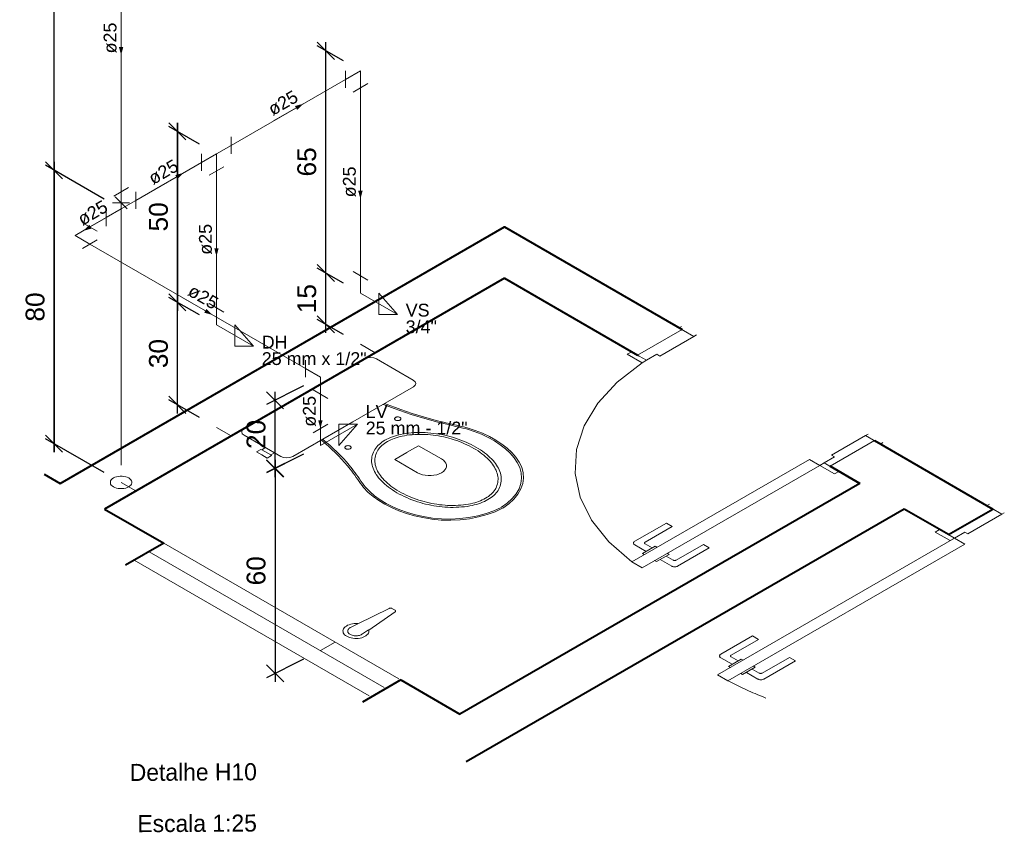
# Model space of a CAD drawing. Header units: millimetres. Extents: x 26 to 1362, y 24 to 358.
# Tile 148 of 256: x 737 to 749, y 313 to 322. Entities that reach past the tile are written whole.
import ezdxf

# ---------------------------------------------------------------- set-up
doc = ezdxf.new("R2010")
doc.units = ezdxf.units.MM
doc.linetypes.add('HIDDEN2', pattern=[4.7625, 3.175, -1.5875])
for name, color, linetype, lineweight in [('AF-Condutos', 4, 'Continuous', 5), ('AF-Conexões', 9, 'Continuous', 5), ('AF-Sentido conduto', 9, 'Continuous', 5), ('AF-Textos conduto', 7, 'Continuous', 5), ('Cotas', 1, 'Continuous', 5), ('MB_ALVENARIA', 7, 'Continuous', 40), ('MB_ESQUADRIA', 7, 'Continuous', 5), ('MB_MOBILIÁRIO', 8, 'Continuous', 13), ('MB_TEXTO_0', 7, 'Continuous', 13), ('Nível 1', 7, 'Continuous', 5), ('Texto da cota', 7, 'Continuous', 5), ('Textos', 7, 'Continuous', 5)]:
    doc.layers.add(name, color=color, linetype=linetype, lineweight=lineweight)
doc.styles.add('arial', font='arial.ttf')
doc.styles.add('AVANT', font='txt')
doc.styles.get("Standard").update_dxf_attribs({"font": 'arial.ttf'})
doc.dimstyles.new('UM_25.000000', dxfattribs={"dimtxt": 0.18, "dimasz": 0.2, "dimexe": 0.1, "dimexo": 0.2, "dimgap": 0, "dimtad": 1, "dimtih": 1, "dimtoh": 1, "dimdec": 1, "dimlfac": 25, "dimzin": 0, "dimdsep": 46, "dimtxsty": 'Standard', "dimcen": 0.09, "dimdle": 0.1, "dimadec": 1, "dimazin": 2, "dimtfac": 1, "dimtdec": 4, "dimtofl": 0, "dimtmove": 0, "dimatfit": 3, "dimfxl": 1, "dimtolj": 1, "dimarcsym": 0})

# ---------------------------------------------------------------- blocks, each defined once
blk = doc.blocks.new('_Oblique')
at = {"color": 0, "linetype": 'ByBlock', "lineweight": -2}
blk.add_line((-0.5, -0.5), (0.5, 0.5), dxfattribs=at)
blk = doc.blocks.new('*D363')
at = {"layer": 'Cotas', "color": 0, "lineweight": -2, "transparency": 16777216}
for p, q in [((740.484, 316.999), (740.054, 316.783)), ((740.154, 316.934), (740.154, 314.334)), ((740.484, 314.599), (740.054, 314.383))]:
    blk.add_line(p, q, dxfattribs=at)
at = {"layer": 'DEFPOINTS', "color": 0, "transparency": 16777216}
for p in [(740.684, 317.1), (740.684, 314.7), (740.154, 314.434)]:
    blk.add_point(p, dxfattribs=at)
at = {"layer": 'Cotas', "color": 0, "lineweight": -2, "transparency": 16777216, "xscale": 0.2, "yscale": 0.2, "zscale": 0.2}
for p, rotation in [((740.154, 316.834), 90), ((740.154, 314.434), 270)]:
    blk.add_blockref('_Oblique', p, dxfattribs=dict(at, rotation=rotation))
blk = doc.blocks.new('*D364')
at = {"layer": 'Cotas', "color": 0, "lineweight": -2, "transparency": 16777216}
for p, q in [((740.484, 317.798), (740.053, 317.58)), ((740.153, 316.73), (740.153, 317.73)), ((740.484, 316.998), (740.053, 316.78))]:
    blk.add_line(p, q, dxfattribs=at)
at = {"layer": 'DEFPOINTS', "color": 0, "transparency": 16777216}
for p in [(740.684, 317.9), (740.153, 317.63), (740.684, 317.1)]:
    blk.add_point(p, dxfattribs=at)
at = {"layer": 'Cotas', "color": 0, "lineweight": -2, "transparency": 16777216, "xscale": 0.2, "yscale": 0.2, "zscale": 0.2}
for p, rotation in [((740.153, 317.63), 90), ((740.153, 316.83), 270)]:
    blk.add_blockref('_Oblique', p, dxfattribs=dict(at, rotation=rotation))
blk = doc.blocks.new('*D365')
at = {"layer": 'Cotas', "color": 0, "lineweight": -2, "transparency": 16777216}
for p, q in [((738.152, 319.984), (737.468, 320.379)), ((737.568, 320.421), (737.568, 317.021)), ((738.152, 316.784), (737.468, 317.179))]:
    blk.add_line(p, q, dxfattribs=at)
at = {"layer": 'DEFPOINTS', "color": 0, "transparency": 16777216}
for p in [(738.352, 319.868), (737.568, 317.121), (738.352, 316.668)]:
    blk.add_point(p, dxfattribs=at)
at = {"layer": 'Cotas', "color": 0, "lineweight": -2, "transparency": 16777216, "xscale": 0.2, "yscale": 0.2, "zscale": 0.2}
for p, rotation in [((737.568, 320.321), 90), ((737.568, 317.121), 270)]:
    blk.add_blockref('_Oblique', p, dxfattribs=dict(at, rotation=rotation))
blk = doc.blocks.new('*D366')
at = {"layer": 'Cotas', "color": 0, "lineweight": -2, "transparency": 16777216}
for p, q in [((738.152, 319.984), (737.468, 320.379)), ((737.568, 317.021), (737.568, 320.421)), ((738.152, 316.784), (737.468, 317.179))]:
    blk.add_line(p, q, dxfattribs=at)
at = {"layer": 'DEFPOINTS', "color": 0, "transparency": 16777216}
for p in [(737.568, 320.321), (738.352, 319.868), (738.352, 316.668)]:
    blk.add_point(p, dxfattribs=at)
at = {"layer": 'Cotas', "color": 0, "lineweight": -2, "transparency": 16777216, "xscale": 0.2, "yscale": 0.2, "zscale": 0.2}
for p, rotation in [((737.568, 320.321), 90), ((737.568, 317.121), 270)]:
    blk.add_blockref('_Oblique', p, dxfattribs=dict(at, rotation=rotation))
blk = doc.blocks.new('*D367')
at = {"layer": 'Cotas', "color": 0, "lineweight": -2, "transparency": 16777216}
for p, q in [((737.568, 320.221), (737.568, 324.421)), ((738.152, 323.984), (737.468, 324.379)), ((738.152, 319.984), (737.468, 320.379))]:
    blk.add_line(p, q, dxfattribs=at)
at = {"layer": 'DEFPOINTS', "color": 0, "transparency": 16777216}
for p in [(737.568, 324.321), (738.352, 323.868), (738.352, 319.868)]:
    blk.add_point(p, dxfattribs=at)
at = {"layer": 'Cotas', "color": 0, "lineweight": -2, "transparency": 16777216, "xscale": 0.2, "yscale": 0.2, "zscale": 0.2}
for p, rotation in [((737.568, 324.321), 90), ((737.568, 320.321), 270)]:
    blk.add_blockref('_Oblique', p, dxfattribs=dict(at, rotation=rotation))
blk = doc.blocks.new('*D358')
at = {"layer": 'Cotas', "color": 0, "lineweight": -2, "transparency": 16777216}
for p, q in [((739.011, 317.476), (739.011, 318.876)), ((739.268, 318.628), (738.911, 318.833)), ((739.268, 317.428), (738.911, 317.633))]:
    blk.add_line(p, q, dxfattribs=at)
at = {"layer": 'DEFPOINTS', "color": 0, "transparency": 16777216}
for p in [(739.011, 318.776), (739.468, 318.512), (739.468, 317.312)]:
    blk.add_point(p, dxfattribs=at)
at = {"layer": 'Cotas', "color": 0, "lineweight": -2, "transparency": 16777216, "xscale": 0.2, "yscale": 0.2, "zscale": 0.2}
for p, rotation in [((739.011, 318.776), 90), ((739.011, 317.576), 270)]:
    blk.add_blockref('_Oblique', p, dxfattribs=dict(at, rotation=rotation))
blk = doc.blocks.new('*D359')
at = {"layer": 'Cotas', "color": 0, "lineweight": -2, "transparency": 16777216}
for p, q in [((739.268, 320.628), (738.911, 320.833)), ((739.011, 318.676), (739.011, 320.876)), ((739.268, 318.628), (738.911, 318.833))]:
    blk.add_line(p, q, dxfattribs=at)
at = {"layer": 'DEFPOINTS', "color": 0, "transparency": 16777216}
for p in [(739.011, 320.776), (739.468, 320.512), (739.468, 318.512)]:
    blk.add_point(p, dxfattribs=at)
at = {"layer": 'Cotas', "color": 0, "lineweight": -2, "transparency": 16777216, "xscale": 0.2, "yscale": 0.2, "zscale": 0.2}
for p, rotation in [((739.011, 320.776), 90), ((739.011, 318.776), 270)]:
    blk.add_blockref('_Oblique', p, dxfattribs=dict(at, rotation=rotation))
blk = doc.blocks.new('*D360')
at = {"layer": 'Cotas', "color": 0, "lineweight": -2, "transparency": 16777216}
for p, q in [((739.268, 320.628), (738.911, 320.833)), ((739.011, 320.876), (739.011, 318.676)), ((739.268, 318.628), (738.911, 318.833))]:
    blk.add_line(p, q, dxfattribs=at)
at = {"layer": 'DEFPOINTS', "color": 0, "transparency": 16777216}
for p in [(739.468, 320.512), (739.011, 318.776), (739.468, 318.512)]:
    blk.add_point(p, dxfattribs=at)
at = {"layer": 'Cotas', "color": 0, "lineweight": -2, "transparency": 16777216, "xscale": 0.2, "yscale": 0.2, "zscale": 0.2}
for p, rotation in [((739.011, 320.776), 90), ((739.011, 318.776), 270)]:
    blk.add_blockref('_Oblique', p, dxfattribs=dict(at, rotation=rotation))
blk = doc.blocks.new('*D361')
at = {"layer": 'Cotas', "color": 0, "lineweight": -2, "transparency": 16777216}
for p, q in [((740.747, 318.419), (740.747, 319.219)), ((740.952, 319), (740.647, 319.176)), ((740.952, 318.4), (740.647, 318.576))]:
    blk.add_line(p, q, dxfattribs=at)
at = {"layer": 'DEFPOINTS', "color": 0, "transparency": 16777216}
for p in [(740.747, 319.119), (741.152, 318.885), (741.152, 318.285)]:
    blk.add_point(p, dxfattribs=at)
at = {"layer": 'Cotas', "color": 0, "lineweight": -2, "transparency": 16777216, "xscale": 0.2, "yscale": 0.2, "zscale": 0.2}
for p, rotation in [((740.747, 319.119), 90), ((740.747, 318.519), 270)]:
    blk.add_blockref('_Oblique', p, dxfattribs=dict(at, rotation=rotation))
blk = doc.blocks.new('*D362')
at = {"layer": 'Cotas', "color": 0, "lineweight": -2, "transparency": 16777216}
for p, q in [((740.952, 321.6), (740.647, 321.776)), ((740.747, 319.019), (740.747, 321.819)), ((740.952, 319), (740.647, 319.176))]:
    blk.add_line(p, q, dxfattribs=at)
at = {"layer": 'DEFPOINTS', "color": 0, "transparency": 16777216}
for p in [(740.747, 321.719), (741.152, 321.485), (741.152, 318.885)]:
    blk.add_point(p, dxfattribs=at)
at = {"layer": 'Cotas', "color": 0, "lineweight": -2, "transparency": 16777216, "xscale": 0.2, "yscale": 0.2, "zscale": 0.2}
for p, rotation in [((740.747, 321.719), 90), ((740.747, 319.119), 270)]:
    blk.add_blockref('_Oblique', p, dxfattribs=dict(at, rotation=rotation))

msp = doc.modelspace()

# ---------------------------------------------------------------- hatches: boundary and pattern name
at = {"layer": 'AF-Sentido conduto', "linetype": 'Continuous'}
for points in [[(738.3521, 321.6684), (738.378, 321.765), (738.3262, 321.765)], [(740.4829, 321.0986), (740.3863, 321.0727), (740.4122, 321.0278)], [(739.083, 320.2904), (738.9865, 320.2645), (739.0123, 320.2196)], [(741.1518, 319.9847), (741.1777, 320.0813), (741.1259, 320.0813)], [(737.9094, 319.6128), (738.006, 319.6386), (737.9801, 319.6835)], [(739.4676, 319.3124), (739.4934, 319.409), (739.4417, 319.409)], [(739.4216, 318.6285), (739.3509, 318.6992), (739.325, 318.6544)], [(740.6837, 317.2998), (740.7096, 317.3964), (740.6579, 317.3964)]]:
    msp.add_hatch(color=256, dxfattribs=at).paths.add_polyline_path(points)

# ---------------------------------------------------------------- linework, layer by layer
at = {"layer": 'AF-Condutos'}
for p, q in [((738.3521, 323.5856), (738.3521, 320.0684)), ((739.6408, 320.6124), (740.9786, 321.3847)), ((741.1518, 321.2847), (741.1518, 319.0847)), ((738.5253, 319.9684), (739.2944, 320.4124)), ((739.4676, 320.3124), (739.4676, 318.7124)), ((738.1789, 319.7684), (737.9863, 319.6572)), ((737.9863, 319.4572), (740.5105, 317.9998)), ((740.6837, 317.6998), (740.6837, 317.2998))]:
    msp.add_line(p, q, dxfattribs=at)
at = {"layer": 'AF-Conexões'}
for p, q in [((740.9786, 321.4847), (740.9786, 321.2847)), ((741.1518, 321.4847), (740.9786, 321.3847)), ((741.1518, 321.4847), (741.1518, 321.2847)), ((741.0652, 321.2347), (741.2384, 321.3347)), ((739.6408, 320.5124), (739.6408, 320.7124)), ((739.4676, 320.5124), (739.6408, 320.6124)), ((739.2944, 320.5124), (739.2944, 320.3124)), ((739.4676, 320.5124), (739.2944, 320.4124)), ((739.4676, 320.5124), (739.4676, 320.3124)), ((739.381, 320.2624), (739.5542, 320.3624)), ((738.4387, 320.1184), (738.2655, 320.0184)), ((738.3521, 319.8684), (738.3521, 320.0684)), ((738.5253, 319.8684), (738.5253, 320.0684)), ((738.3521, 319.8684), (738.5253, 319.9684)), ((738.1789, 319.8684), (738.1789, 319.6684)), ((738.3521, 319.8684), (738.1789, 319.7684)), ((737.8997, 319.7072), (738.0729, 319.6072)), ((737.8131, 319.5572), (737.9863, 319.6572)), ((737.8131, 319.5572), (737.9863, 319.4572)), ((738.0729, 319.5072), (737.8997, 319.4072)), ((741.0652, 319.1347), (741.2384, 319.0347)), ((741.1518, 318.8847), (741.1518, 319.0847)), ((741.1518, 318.8847), (741.5848, 318.6347)), ((741.5848, 318.6347), (741.3683, 318.8847)), ((741.3683, 318.8847), (741.3683, 318.6347)), ((739.381, 318.7624), (739.5542, 318.6624)), ((739.4676, 318.5124), (739.4676, 318.7124)), ((741.3683, 318.6347), (741.5848, 318.6347)), ((739.4676, 318.5124), (739.9006, 318.2624)), ((739.9006, 318.2624), (739.6841, 318.5124)), ((739.6841, 318.5124), (739.6841, 318.2624)), ((739.6841, 318.2624), (739.9006, 318.2624)), ((740.5105, 317.8998), (740.5105, 318.0998)), ((740.6837, 317.8998), (740.5105, 317.9998)), ((740.6837, 317.8998), (740.6837, 317.6998)), ((740.7703, 317.6498), (740.5971, 317.7498)), ((740.7703, 317.3498), (740.5971, 317.2498)), ((740.6837, 317.0998), (741.1167, 317.3498)), ((740.6837, 317.0998), (740.6837, 317.2998)), ((741.1167, 317.3498), (740.9002, 317.3498)), ((740.9002, 317.3498), (740.9002, 317.0998)), ((740.9002, 317.0998), (741.1167, 317.3498))]:
    msp.add_line(p, q, dxfattribs=at)
at = {"layer": 'AF-Sentido conduto'}
for points in [[(738.3521, 322.0684), (738.3521, 321.6684)], [(740.1365, 320.8986), (740.4829, 321.0986)], [(741.1518, 320.3847), (741.1518, 319.9847)], [(738.7366, 320.0904), (739.083, 320.2904)], [(738.2558, 319.8128), (737.9094, 319.6128)], [(739.4676, 319.7124), (739.4676, 319.3124)], [(739.0752, 318.8285), (739.4216, 318.6285)], [(740.6837, 317.6998), (740.6837, 317.2998)]]:
    msp.add_lwpolyline(points, dxfattribs=at)
at = {"layer": 'Cotas'}
for p, q in [((738.2814, 320.0115), (738.4228, 319.8701)), ((738.2814, 320.0115), (738.4228, 319.8701)), ((738.3521, 316.8684), (738.3521, 320.0408)), ((738.2521, 319.9408), (738.4521, 319.9408))]:
    msp.add_line(p, q, dxfattribs=at)
at = {"layer": 'MB_ALVENARIA'}
for p, q in [((746.993, 316.6572), (746.6467, 316.8571)), ((737.4509, 316.7663), (737.6399, 316.6572)), ((747.5126, 316.3572), (742.3883, 313.3986)), ((748.0322, 316.0572), (748.5518, 316.3572)), ((738.8524, 315.9572), (738.4046, 315.6986)), ((741.6236, 314.3572), (741.1759, 314.0986))]:
    msp.add_line(p, q, dxfattribs=at)
for points in [[(737.6399, 316.6572), (742.8361, 319.6572)], [(742.8361, 319.6572), (742.8361, 319.6572), (744.9145, 318.4572)], [(742.8361, 319.0572), (738.1595, 316.3572)], [(742.8361, 319.0572), (744.3949, 318.1572)], [(747.1662, 317.1572), (748.5518, 316.3572)], [(746.6467, 316.8571), (746.993, 316.6572)], [(746.993, 316.6572), (742.3165, 313.9572)], [(738.1595, 316.3572), (738.8524, 315.9572)], [(748.0322, 316.0572), (747.5126, 316.3572)], [(741.6236, 314.3572), (742.3165, 313.9572), (742.3165, 313.9572)]]:
    msp.add_lwpolyline(points, dxfattribs=at)
at = {"layer": 'MB_ESQUADRIA'}
for p, q in [((744.9088, 318.4942), (744.8796, 318.4773)), ((744.9088, 318.4942), (744.8796, 318.4773)), ((744.8796, 318.4773), (744.9316, 318.4473)), ((744.8796, 318.4773), (744.9316, 318.4473)), ((745.0528, 318.3773), (744.9316, 318.4473)), ((745.0528, 318.3773), (744.9316, 318.4473)), ((744.6548, 318.1472), (745.0528, 318.3773)), ((744.6548, 318.1472), (745.0528, 318.3773)), ((745.0528, 318.3773), (745.082, 318.3942)), ((745.0528, 318.3773), (745.082, 318.3942)), ((744.4989, 318.0972), (744.4122, 318.1472)), ((744.4989, 318.0972), (744.4122, 318.1472)), ((744.6201, 318.1672), (744.4988, 318.0972)), ((744.6201, 318.1672), (744.4988, 318.0972)), ((744.6201, 318.1672), (744.6547, 318.1472)), ((744.6201, 318.1672), (744.6547, 318.1472)), ((746.6466, 316.8572), (747.1662, 317.1572)), ((746.6639, 316.9872), (747.0624, 317.2171)), ((746.6639, 316.9872), (747.0624, 317.2171)), ((746.6639, 316.9872), (747.0624, 317.2171)), ((746.6639, 316.9872), (747.0624, 317.2171)), ((747.0624, 317.2171), (747.0916, 317.234)), ((747.0624, 317.2171), (747.0916, 317.234)), ((747.0624, 317.2171), (747.0916, 317.234)), ((747.0624, 317.2171), (747.0916, 317.234)), ((747.0624, 317.2171), (747.1836, 317.1471)), ((747.0624, 317.2171), (747.1836, 317.1471)), ((747.0624, 317.2171), (747.1836, 317.1471)), ((747.0624, 317.2171), (747.1836, 317.1471)), ((747.2356, 317.1171), (747.1836, 317.1471)), ((747.2356, 317.1171), (747.1836, 317.1471)), ((747.2356, 317.1171), (747.1836, 317.1471)), ((747.2356, 317.1171), (747.1836, 317.1471)), ((747.2648, 317.134), (747.2356, 317.1171)), ((747.2648, 317.134), (747.2356, 317.1171)), ((747.2648, 317.134), (747.2356, 317.1171)), ((747.2648, 317.134), (747.2356, 317.1171)), ((746.6985, 316.9672), (746.5773, 316.8972)), ((746.6985, 316.9672), (746.5773, 316.8972)), ((746.6985, 316.9672), (746.5773, 316.8972)), ((746.6985, 316.9672), (746.5773, 316.8972)), ((746.6985, 316.9672), (746.6639, 316.9872)), ((746.6985, 316.9672), (746.6639, 316.9872)), ((746.6985, 316.9672), (746.6639, 316.9872)), ((746.6985, 316.9672), (746.6639, 316.9872)), ((746.5772, 316.8972), (746.6638, 316.8472)), ((746.5772, 316.8972), (746.6638, 316.8472)), ((746.5772, 316.8972), (746.6638, 316.8472)), ((746.5772, 316.8972), (746.6638, 316.8472)), ((748.5118, 316.414), (748.4826, 316.3972)), ((748.5118, 316.414), (748.4826, 316.3972)), ((748.4826, 316.3972), (748.5345, 316.3672)), ((748.4826, 316.3972), (748.5345, 316.3672)), ((748.6558, 316.2972), (748.5345, 316.3672)), ((748.6558, 316.2972), (748.5345, 316.3672)), ((748.2576, 316.0671), (748.6558, 316.2972)), ((748.2576, 316.0671), (748.6558, 316.2972)), ((748.6558, 316.2972), (748.685, 316.314)), ((748.6558, 316.2972), (748.685, 316.314)), ((744.3607, 315.979), (744.7315, 316.1928)), ((744.3607, 315.979), (744.7315, 316.1928)), ((744.8008, 316.1528), (744.4819, 315.9689)), ((744.8008, 316.1528), (744.4819, 315.9689)), ((744.7315, 316.1928), (744.8008, 316.1528)), ((744.7315, 316.1928), (744.8008, 316.1528)), ((748.1018, 316.0171), (748.0151, 316.0671)), ((748.1018, 316.0171), (748.0151, 316.0671)), ((748.2229, 316.0871), (748.1017, 316.0171)), ((748.2229, 316.0871), (748.1017, 316.0171)), ((748.2229, 316.0871), (748.2576, 316.0671)), ((748.2229, 316.0871), (748.2576, 316.0671)), ((744.4944, 315.8616), (744.3606, 315.939)), ((744.4944, 315.8616), (744.3606, 315.939)), ((744.4509, 315.8365), (744.5987, 315.9218)), ((744.4509, 315.8365), (744.5987, 315.9218)), ((744.4819, 315.9489), (744.5637, 315.9016)), ((744.4819, 315.9489), (744.5637, 315.9016)), ((744.5987, 315.9218), (744.6206, 315.909)), ((744.5987, 315.9218), (744.6206, 315.909)), ((745.1642, 315.9428), (744.8454, 315.7589)), ((745.1642, 315.9428), (744.8454, 315.7589)), ((744.8626, 315.6889), (745.2335, 315.9028)), ((744.8626, 315.6889), (745.2335, 315.9028)), ((745.2335, 315.9028), (745.1642, 315.9428)), ((745.2335, 315.9028), (745.1642, 315.9428)), ((744.4729, 315.8238), (744.4509, 315.8365)), ((744.4729, 315.8238), (744.4509, 315.8365)), ((744.5941, 315.7538), (744.616, 315.7411)), ((744.5941, 315.7538), (744.616, 315.7411)), ((744.616, 315.7411), (744.7638, 315.8263)), ((744.616, 315.7411), (744.7638, 315.8263)), ((744.6596, 315.7662), (744.7933, 315.6889)), ((744.6596, 315.7662), (744.7933, 315.6889)), ((744.8107, 315.7589), (744.7289, 315.8062)), ((744.8107, 315.7589), (744.7289, 315.8062)), ((744.7638, 315.8263), (744.7418, 315.839)), ((744.7638, 315.8263), (744.7418, 315.839)), ((745.3679, 314.6571), (745.7384, 314.8712)), ((745.8077, 314.8313), (745.4892, 314.6472)), ((745.7384, 314.8712), (745.8077, 314.8313)), ((745.5019, 314.5399), (745.368, 314.6171)), ((745.4584, 314.5148), (745.606, 314.6001)), ((745.4892, 314.6272), (745.5711, 314.5799)), ((745.606, 314.6001), (745.628, 314.5874)), ((746.1715, 314.6214), (745.853, 314.4373)), ((746.2408, 314.5814), (746.1715, 314.6214)), ((745.4804, 314.5021), (745.4584, 314.5148)), ((745.6237, 314.4194), (745.7713, 314.5047)), ((745.8183, 314.4373), (745.7364, 314.4846)), ((745.7713, 314.5047), (745.7493, 314.5174)), ((745.8704, 314.3673), (746.2408, 314.5814)), ((745.6017, 314.4321), (745.6237, 314.4194)), ((745.6672, 314.4445), (745.8011, 314.3673))]:
    msp.add_line(p, q, dxfattribs=at)
for points in [[(744.9145, 318.4572), (744.3949, 318.1572)], [(744.4122, 318.1472), (744.3257, 318.1972), (744.2737, 318.1672), (744.4469, 318.0672), (744.4989, 318.0972), (744.4988, 318.0972)], [(744.4122, 318.1472), (744.3257, 318.1972), (744.2737, 318.1672), (744.4469, 318.0672), (744.4989, 318.0972), (744.4988, 318.0972)], [(744.3256, 315.7372), (746.404, 316.9372), (746.5253, 316.8672), (744.4468, 315.6672), (744.3256, 315.7372)], [(746.6639, 316.8472), (746.7504, 316.7972), (746.6985, 316.7672), (746.5253, 316.8672), (746.5772, 316.8972), (746.5773, 316.8972)], [(746.6639, 316.8472), (746.7504, 316.7972), (746.6985, 316.7672), (746.5253, 316.8672), (746.5772, 316.8972), (746.5773, 316.8972)], [(746.6639, 316.8472), (746.7504, 316.7972), (746.6985, 316.7672), (746.5253, 316.8672), (746.5772, 316.8972), (746.5773, 316.8972)], [(746.6639, 316.8472), (746.7504, 316.7972), (746.6985, 316.7672), (746.5253, 316.8672), (746.5772, 316.8972), (746.5773, 316.8972)], [(748.0151, 316.0671), (747.9286, 316.1171), (747.8766, 316.0871), (748.0498, 315.9871), (748.1018, 316.0171), (748.1017, 316.0171)], [(748.0151, 316.0671), (747.9286, 316.1171), (747.8766, 316.0871), (748.0498, 315.9871), (748.1018, 316.0171), (748.1017, 316.0171)], [(748.223, 315.9471), (745.4517, 314.3471), (745.3305, 314.4171), (748.1018, 316.0171), (748.223, 315.9471)], [(744.3607, 315.979), (744.3552, 315.9752), (744.3509, 315.9709), (744.348, 315.9663), (744.3465, 315.9614), (744.3465, 315.9565), (744.348, 315.9516), (744.3509, 315.947), (744.3552, 315.9427), (744.3606, 315.939)], [(744.3607, 315.979), (744.3552, 315.9752), (744.3509, 315.9709), (744.348, 315.9663), (744.3465, 315.9614), (744.3465, 315.9565), (744.348, 315.9516), (744.3509, 315.947), (744.3552, 315.9427), (744.3606, 315.939)], [(744.4819, 315.9689), (744.4805, 315.968), (744.4792, 315.967), (744.478, 315.966), (744.477, 315.9649), (744.4762, 315.9638), (744.4756, 315.9626), (744.4751, 315.9614), (744.4748, 315.9602), (744.4747, 315.9589), (744.4748, 315.9577), (744.4751, 315.9565), (744.4756, 315.9553), (744.4762, 315.9541), (744.477, 315.9529), (744.478, 315.9518), (744.4792, 315.9508), (744.4805, 315.9498), (744.4819, 315.9489)], [(744.4819, 315.9689), (744.4805, 315.968), (744.4792, 315.967), (744.478, 315.966), (744.477, 315.9649), (744.4762, 315.9638), (744.4756, 315.9626), (744.4751, 315.9614), (744.4748, 315.9602), (744.4747, 315.9589), (744.4748, 315.9577), (744.4751, 315.9565), (744.4756, 315.9553), (744.4762, 315.9541), (744.477, 315.9529), (744.478, 315.9518), (744.4792, 315.9508), (744.4805, 315.9498), (744.4819, 315.9489)], [(744.8107, 315.7589), (744.814, 315.7573), (744.8177, 315.7561), (744.8217, 315.7552), (744.8259, 315.7548), (744.8302, 315.7548), (744.8344, 315.7552), (744.8384, 315.7561), (744.8421, 315.7573), (744.8454, 315.7589)], [(744.8107, 315.7589), (744.814, 315.7573), (744.8177, 315.7561), (744.8217, 315.7552), (744.8259, 315.7548), (744.8302, 315.7548), (744.8344, 315.7552), (744.8384, 315.7561), (744.8421, 315.7573), (744.8454, 315.7589)], [(744.7933, 315.6889), (744.7999, 315.6857), (744.8073, 315.6832), (744.8153, 315.6816), (744.8237, 315.6807), (744.8322, 315.6807), (744.8407, 315.6815), (744.8487, 315.6832), (744.8561, 315.6857), (744.8626, 315.6889)], [(744.7933, 315.6889), (744.7999, 315.6857), (744.8073, 315.6832), (744.8153, 315.6816), (744.8237, 315.6807), (744.8322, 315.6807), (744.8407, 315.6815), (744.8487, 315.6832), (744.8561, 315.6857), (744.8626, 315.6889)], [(745.3679, 314.6571), (745.3624, 314.6534), (745.3582, 314.6491), (745.3553, 314.6444), (745.3538, 314.6396), (745.3538, 314.6347), (745.3553, 314.6298), (745.3582, 314.6252), (745.3625, 314.6209), (745.368, 314.6171)], [(745.4892, 314.6472), (745.4877, 314.6463), (745.4864, 314.6453), (745.4853, 314.6442), (745.4843, 314.6431), (745.4835, 314.642), (745.4828, 314.6408), (745.4824, 314.6396), (745.4821, 314.6384), (745.482, 314.6372), (745.4821, 314.6359), (745.4824, 314.6347), (745.4828, 314.6335), (745.4835, 314.6323), (745.4843, 314.6312), (745.4853, 314.6301), (745.4864, 314.6291), (745.4877, 314.6281), (745.4892, 314.6272)], [(745.8011, 314.3673), (745.8076, 314.3641), (745.815, 314.3617), (745.8231, 314.36), (745.8315, 314.3591), (745.84, 314.3591), (745.8484, 314.36), (745.8564, 314.3617), (745.8638, 314.3642), (745.8704, 314.3673)], [(745.8183, 314.4373), (745.8199, 314.4365), (745.8216, 314.4357), (745.8234, 314.4351), (745.8253, 314.4345), (745.8273, 314.434), (745.8293, 314.4337), (745.8314, 314.4334), (745.8335, 314.4332), (745.8357, 314.4332), (745.8378, 314.4332), (745.8399, 314.4334), (745.842, 314.4337), (745.844, 314.434), (745.846, 314.4345), (745.8479, 314.4351), (745.8497, 314.4357), (745.8514, 314.4365), (745.853, 314.4373)]]:
    msp.add_lwpolyline(points, dxfattribs=at)
at = {"layer": 'MB_ESQUADRIA', "linetype": 'HIDDEN2'}
for points in [[(744.4469, 318.0672), (744.1562, 317.8426), (743.9281, 317.5951), (743.768, 317.3304), (743.6796, 317.0547), (743.665, 316.7745), (743.7245, 316.4962), (743.8568, 316.2265), (744.0587, 315.9715), (744.3256, 315.7372)], [(744.4469, 318.0672), (744.1562, 317.8426), (743.9281, 317.5951), (743.768, 317.3304), (743.6796, 317.0547), (743.665, 316.7745), (743.7245, 316.4962), (743.8568, 316.2265), (744.0587, 315.9715), (744.3256, 315.7372)], [(738.8524, 315.9572), (741.6236, 314.3572)], [(738.5059, 315.7572), (741.2772, 314.1572)], [(738.6791, 315.8572), (741.4504, 314.2572)], [(745.4532, 314.3463), (745.4765, 314.3341), (745.4999, 314.3221), (745.5235, 314.3101), (745.5473, 314.2983), (745.5713, 314.2866), (745.5954, 314.275), (745.6197, 314.2635), (745.6441, 314.2521), (745.6687, 314.2408), (745.6934, 314.2296), (745.7183, 314.2186), (745.7434, 314.2077), (745.7686, 314.1969), (745.7939, 314.1862), (745.8194, 314.1756), (745.845, 314.1651), (745.8708, 314.1548), (745.8968, 314.1445), (745.8968, 314.1445)]]:
    msp.add_lwpolyline(points, dxfattribs=at)
at = {"layer": 'MB_MOBILIÁRIO'}
for p, q in [((739.7923, 317.2999), (741.2033, 318.1145)), ((741.1219, 315.0136), (741.4874, 315.1942)), ((741.5569, 315.1725), (741.5207, 315.1934)), ((741.2492, 314.9411), (741.5582, 315.1533)), ((741.0423, 314.9743), (741.1219, 315.0136)), ((741.1773, 314.8963), (741.2453, 314.9422))]:
    msp.add_line(p, q, dxfattribs=at)
for points in [[(741.2033, 318.1145), (741.2033, 318.1145), (741.2355, 318.1274), (741.2702, 318.1302), (741.3074, 318.1259), (741.3397, 318.113), (741.7687, 317.8654), (741.7687, 317.8654), (741.791, 317.8468), (741.7984, 317.8253), (741.7935, 317.8052), (741.7711, 317.7866), (741.0644, 317.3786)], [(741.4349, 317.5929), (741.4973, 317.568), (741.5607, 317.5439), (741.6248, 317.5205), (741.6898, 317.4979), (741.7555, 317.476), (741.822, 317.455), (741.8893, 317.4347), (741.9572, 317.4152), (742.0258, 317.3965)], [(741.4215, 317.5819), (741.4215, 317.5819), (741.4184, 317.5829)], [(741.4215, 317.5819), (741.4843, 317.5569), (741.5481, 317.5326), (741.6126, 317.5091), (741.678, 317.4863), (741.7442, 317.4643), (741.8111, 317.4431), (741.8787, 317.4227), (741.9471, 317.4031), (742.0161, 317.3843)], [(739.7923, 317.2999), (739.7923, 317.2999), (739.77, 317.2812), (739.7626, 317.2598), (739.77, 317.2383), (739.7923, 317.2197), (740.2213, 316.972), (740.2213, 316.972), (740.2535, 316.9591), (740.2907, 316.9548), (740.3279, 316.9591), (740.3602, 316.972), (741.0644, 317.3786)], [(741.5628, 317.3986), (741.5678, 317.3963), (741.5733, 317.3944), (741.5793, 317.3931), (741.5857, 317.3925), (741.5921, 317.3925), (741.5984, 317.3931), (741.6044, 317.3944), (741.61, 317.3963), (741.6149, 317.3986), (741.619, 317.4015), (741.6222, 317.4047), (741.6244, 317.4082), (741.6256, 317.4118), (741.6256, 317.4155), (741.6244, 317.4192), (741.6222, 317.4227), (741.619, 317.4259), (741.6149, 317.4287), (741.61, 317.4311), (741.6044, 317.4329), (741.5984, 317.4342), (741.5921, 317.4349), (741.5857, 317.4349), (741.5793, 317.4342), (741.5733, 317.4329), (741.5678, 317.4311), (741.5628, 317.4287), (741.5587, 317.4259), (741.5555, 317.4227), (741.5533, 317.4192), (741.5522, 317.4155), (741.5522, 317.4118), (741.5533, 317.4082), (741.5555, 317.4047), (741.5587, 317.4015), (741.5628, 317.3986)], [(742.0161, 317.3843), (742.0579, 317.3743), (742.0997, 317.3643), (742.1414, 317.3543), (742.1832, 317.3443), (742.225, 317.3344), (742.2668, 317.3244), (742.3086, 317.3145), (742.3505, 317.3045), (742.3923, 317.2946)], [(742.0258, 317.3965), (742.0675, 317.3865), (742.1092, 317.3765), (742.1509, 317.3666), (742.1926, 317.3566), (742.2343, 317.3467), (742.276, 317.3367), (742.3177, 317.3268), (742.3594, 317.3169), (742.4011, 317.307)], [(741.4389, 317.1624), (741.4197, 317.1507), (741.4017, 317.1385), (741.3849, 317.1256), (741.3693, 317.1123), (741.355, 317.0985), (741.3421, 317.0842), (741.3306, 317.0696), (741.3204, 317.0546), (741.3117, 317.0393), (741.3117, 317.0393), (741.3117, 317.0393), (741.3117, 317.0393), (741.3031, 317.0212), (741.296, 317.0028), (741.2904, 316.9843), (741.2863, 316.9657), (741.2837, 316.9469), (741.2827, 316.9281), (741.2831, 316.9093), (741.2851, 316.8906), (741.2886, 316.8719), (741.2886, 316.8719), (741.2886, 316.8719), (741.2886, 316.8719), (741.2937, 316.8527), (741.3, 316.8336), (741.3076, 316.8147), (741.3164, 316.7959), (741.3265, 316.7774), (741.3378, 316.7591), (741.3504, 316.741), (741.3641, 316.7233), (741.379, 316.7059), (741.379, 316.7059), (741.379, 316.7059), (741.379, 316.7059), (741.397, 316.6866), (741.4161, 316.6678), (741.4363, 316.6493), (741.4576, 316.6312), (741.4799, 316.6136), (741.5033, 316.5964), (741.5277, 316.5797), (741.553, 316.5635), (741.5794, 316.5477), (741.5794, 316.5477), (741.5794, 316.5477), (741.5794, 316.5477), (741.6066, 316.5326), (741.6347, 316.5179), (741.6636, 316.5038), (741.6934, 316.4903), (741.7239, 316.4774), (741.7552, 316.4651), (741.7872, 316.4535), (741.8199, 316.4424), (741.8532, 316.4321), (741.8532, 316.4321), (741.8532, 316.4321), (741.8532, 316.4321), (741.8834, 316.4235), (741.9141, 316.4155), (741.9454, 316.4083), (741.9771, 316.4018), (742.0092, 316.3959), (742.0416, 316.3908), (742.0744, 316.3864), (742.1075, 316.3828), (742.1408, 316.3799), (742.1408, 316.3799), (742.1408, 316.3799), (742.1408, 316.3799), (742.1731, 316.3779), (742.2057, 316.3767), (742.2382, 316.3764), (742.2708, 316.3771), (742.3032, 316.3786), (742.3355, 316.3809), (742.3676, 316.3842), (742.3994, 316.3883), (742.4308, 316.3932), (742.4308, 316.3932), (742.4308, 316.3932), (742.4308, 316.3932), (742.4573, 316.3982), (742.4832, 316.4041), (742.5086, 316.4108), (742.5332, 316.4182), (742.5572, 316.4265), (742.5803, 316.4355), (742.6025, 316.4452), (742.6238, 316.4556), (742.644, 316.4666), (742.644, 316.4666), (742.644, 316.4666), (742.644, 316.4666), (742.6631, 316.4783), (742.6812, 316.4906), (742.698, 316.5034), (742.7135, 316.5168), (742.7278, 316.5306), (742.7407, 316.5448), (742.7523, 316.5595), (742.7624, 316.5744), (742.7711, 316.5897), (742.7711, 316.5897), (742.7711, 316.5897), (742.7711, 316.5897), (742.7797, 316.6079), (742.7868, 316.6262), (742.7924, 316.6447), (742.7965, 316.6634), (742.7991, 316.6821), (742.8002, 316.7009), (742.7997, 316.7197), (742.7977, 316.7385), (742.7942, 316.7572), (742.7942, 316.7572), (742.7942, 316.7572), (742.7942, 316.7572), (742.7892, 316.7764), (742.7829, 316.7955), (742.7753, 316.8144), (742.7664, 316.8331), (742.7563, 316.8517), (742.745, 316.87), (742.7325, 316.888), (742.7188, 316.9058), (742.7039, 316.9232), (742.7039, 316.9232), (742.7039, 316.9232), (742.7039, 316.9232), (742.6859, 316.9424), (742.6668, 316.9613), (742.6466, 316.9798), (742.6253, 316.9978), (742.6029, 317.0155), (742.5795, 317.0326), (742.5552, 317.0494), (742.5298, 317.0656), (742.5035, 317.0813), (742.5035, 317.0813), (742.5035, 317.0813), (742.5035, 317.0813), (742.4763, 317.0965), (742.4482, 317.1111), (742.4192, 317.1252), (742.3895, 317.1387), (742.3589, 317.1516), (742.3276, 317.1639), (742.2956, 317.1756), (742.2629, 317.1866), (742.2296, 317.197), (742.2296, 317.197), (742.2296, 317.197), (742.2296, 317.197), (742.1994, 317.2056), (742.1687, 317.2135), (742.1375, 317.2207), (742.1058, 317.2273), (742.0737, 317.2331), (742.0412, 317.2382), (742.0084, 317.2426), (741.9754, 317.2462), (741.9421, 317.2492), (741.9421, 317.2492), (741.9421, 317.2492), (741.9421, 317.2492), (741.9097, 317.2512), (741.8772, 317.2523), (741.8446, 317.2526), (741.8121, 317.252), (741.7796, 317.2505), (741.7473, 317.2481), (741.7152, 317.2449), (741.6835, 317.2408), (741.652, 317.2358), (741.652, 317.2358), (741.652, 317.2358), (741.652, 317.2358), (741.6256, 317.2308), (741.5996, 317.2249), (741.5743, 317.2183), (741.5496, 317.2108), (741.5257, 317.2026), (741.5026, 317.1936), (741.4803, 317.1839), (741.4591, 317.1735), (741.4389, 317.1624), (741.4389, 317.1624), (741.4389, 317.1624)], [(742.9872, 316.902), (742.9492, 316.9572), (742.9032, 317.0103), (742.8496, 317.061), (742.7887, 317.1089), (742.721, 317.1535), (742.6469, 317.1947), (742.567, 317.2322), (742.482, 317.2655), (742.3923, 317.2946)], [(743.0091, 316.9065), (742.9699, 316.9627), (742.9226, 317.0168), (742.8676, 317.0684), (742.8053, 317.1171), (742.7361, 317.1627), (742.6606, 317.2048), (742.5791, 317.243), (742.4925, 317.2772), (742.4011, 317.307)], [(741.0335, 316.8235), (741.0011, 316.8631), (740.9673, 316.9024), (740.9322, 316.9412), (740.8957, 316.9796), (740.8578, 317.0175), (740.8186, 317.055), (740.7781, 317.0921), (740.7364, 317.1286), (740.6933, 317.1647)], [(740.7123, 317.1724), (740.7123, 317.1724), (740.7105, 317.1743)], [(741.0546, 316.8291), (741.022, 316.869), (740.988, 316.9085), (740.9526, 316.9475), (740.9159, 316.9862), (740.8778, 317.0243), (740.8384, 317.0621), (740.7977, 317.0994), (740.7556, 317.1362), (740.7123, 317.1724)], [(741.467, 317.1462), (741.4491, 317.1352), (741.4323, 317.1238), (741.4165, 317.1118), (741.402, 317.0993), (741.3886, 317.0864), (741.3765, 317.0731), (741.3657, 317.0594), (741.3563, 317.0454), (741.3481, 317.0311), (741.3481, 317.0311), (741.3481, 317.0311), (741.3481, 317.0311), (741.34, 317.0139), (741.3333, 316.9965), (741.3279, 316.979), (741.3241, 316.9613), (741.3216, 316.9435), (741.3206, 316.9257), (741.321, 316.9079), (741.3229, 316.8902), (741.3262, 316.8725), (741.3262, 316.8725), (741.3262, 316.8725), (741.3262, 316.8725), (741.3311, 316.8541), (741.3371, 316.8359), (741.3443, 316.8179), (741.3528, 316.8), (741.3624, 316.7823), (741.3732, 316.7648), (741.3851, 316.7476), (741.3982, 316.7307), (741.4125, 316.7141), (741.4125, 316.7141), (741.4125, 316.7141), (741.4125, 316.7141), (741.4297, 316.6956), (741.448, 316.6775), (741.4674, 316.6598), (741.4879, 316.6425), (741.5093, 316.6255), (741.5317, 316.6091), (741.5551, 316.593), (741.5795, 316.5775), (741.6047, 316.5624), (741.6047, 316.5624), (741.6047, 316.5624), (741.6047, 316.5624), (741.6308, 316.5478), (741.6578, 316.5338), (741.6856, 316.5203), (741.7141, 316.5073), (741.7434, 316.4949), (741.7734, 316.4831), (741.8042, 316.4719), (741.8355, 316.4613), (741.8675, 316.4514), (741.8675, 316.4514), (741.8675, 316.4514), (741.8675, 316.4514), (741.8963, 316.4432), (741.9256, 316.4356), (741.9554, 316.4287), (741.9856, 316.4225), (742.0162, 316.4169), (742.0472, 316.4121), (742.0785, 316.4079), (742.11, 316.4044), (742.1418, 316.4016), (742.1418, 316.4016), (742.1418, 316.4016), (742.1418, 316.4016), (742.1724, 316.3997), (742.2032, 316.3986), (742.2341, 316.3984), (742.2649, 316.3989), (742.2956, 316.4004), (742.3263, 316.4026), (742.3566, 316.4057), (742.3867, 316.4095), (742.4165, 316.4142), (742.4165, 316.4142), (742.4165, 316.4142), (742.4165, 316.4142), (742.4412, 316.4189), (742.4655, 316.4244), (742.4892, 316.4307), (742.5123, 316.4376), (742.5347, 316.4453), (742.5563, 316.4537), (742.577, 316.4628), (742.5969, 316.4725), (742.6158, 316.4829), (742.6158, 316.4829), (742.6158, 316.4829), (742.6158, 316.4829), (742.6337, 316.4938), (742.6506, 316.5053), (742.6663, 316.5173), (742.6809, 316.5298), (742.6942, 316.5427), (742.7063, 316.556), (742.7171, 316.5697), (742.7266, 316.5837), (742.7347, 316.598), (742.7347, 316.598), (742.7347, 316.598), (742.7347, 316.598), (742.7429, 316.6152), (742.7496, 316.6325), (742.7549, 316.6501), (742.7588, 316.6677), (742.7612, 316.6855), (742.7622, 316.7033), (742.7618, 316.7211), (742.7599, 316.7389), (742.7566, 316.7566), (742.7566, 316.7566), (742.7566, 316.7566), (742.7566, 316.7566), (742.7518, 316.7749), (742.7458, 316.7931), (742.7385, 316.8112), (742.7301, 316.8291), (742.7205, 316.8468), (742.7097, 316.8642), (742.6977, 316.8814), (742.6846, 316.8983), (742.6704, 316.915), (742.6704, 316.915), (742.6704, 316.915), (742.6704, 316.915), (742.6531, 316.9334), (742.6348, 316.9515), (742.6154, 316.9692), (742.595, 316.9866), (742.5735, 317.0035), (742.5511, 317.02), (742.5277, 317.036), (742.5034, 317.0516), (742.4782, 317.0667), (742.4782, 317.0667), (742.4782, 317.0667), (742.4782, 317.0667), (742.452, 317.0812), (742.4251, 317.0953), (742.3973, 317.1088), (742.3687, 317.1217), (742.3394, 317.1341), (742.3094, 317.1459), (742.2787, 317.1571), (742.2473, 317.1677), (742.2154, 317.1777), (742.2154, 317.1777), (742.2154, 317.1777), (742.2154, 317.1777), (742.1866, 317.1859), (742.1573, 317.1934), (742.1275, 317.2003), (742.0972, 317.2066), (742.0666, 317.2121), (742.0356, 317.217), (742.0044, 317.2212), (741.9728, 317.2247), (741.9411, 317.2274), (741.9411, 317.2274), (741.9411, 317.2274), (741.9411, 317.2274), (741.9104, 317.2293), (741.8796, 317.2304), (741.8488, 317.2307), (741.818, 317.2301), (741.7872, 317.2287), (741.7566, 317.2264), (741.7262, 317.2234), (741.6961, 317.2195), (741.6664, 317.2148), (741.6664, 317.2148), (741.6664, 317.2148), (741.6664, 317.2148), (741.6416, 317.2101), (741.6173, 317.2046), (741.5936, 317.1984), (741.5706, 317.1914), (741.5482, 317.1837), (741.5266, 317.1753), (741.5058, 317.1662), (741.4859, 317.1565), (741.467, 317.1462), (741.467, 317.1462), (741.467, 317.1462)], [(740.1122, 316.9835), (740.0601, 316.9534), (739.9981, 316.9892), (739.9361, 317.025), (739.9882, 317.055), (739.9981, 317.0493), (740.0428, 317.0751)], [(739.9981, 317.0493), (740.1023, 316.9892)], [(740.9801, 317.0622), (740.985, 317.0598), (740.9906, 317.058), (740.9966, 317.0567), (741.0029, 317.0561), (741.0094, 317.0561), (741.0157, 317.0567), (741.0217, 317.058), (741.0273, 317.0598), (741.0322, 317.0622), (741.0363, 317.065), (741.0395, 317.0682), (741.0417, 317.0717), (741.0428, 317.0754), (741.0428, 317.0791), (741.0417, 317.0827), (741.0395, 317.0862), (741.0363, 317.0894), (741.0322, 317.0923), (741.0273, 317.0946), (741.0217, 317.0965), (741.0157, 317.0978), (741.0094, 317.0984), (741.0029, 317.0984), (740.9966, 317.0978), (740.9906, 317.0965), (740.985, 317.0946), (740.9801, 317.0923), (740.976, 317.0894), (740.9728, 317.0862), (740.9706, 317.0827), (740.9695, 317.0791), (740.9695, 317.0754), (740.9706, 317.0717), (740.9728, 317.0682), (740.976, 317.065), (740.9801, 317.0622)], [(741.8207, 316.7816), (741.5529, 316.9362), (741.6943, 317.0178)], [(742.1009, 316.9434), (741.8331, 317.098), (741.6918, 317.0164)], [(740.1023, 316.9892), (740.1469, 317.015)], [(740.1122, 316.9835), (740.1023, 316.9892)], [(741.8207, 316.7816), (741.8472, 316.7688), (741.8771, 316.7588), (741.9096, 316.752), (741.9436, 316.7485), (741.9781, 316.7485), (742.0121, 316.752), (742.0446, 316.7588), (742.0745, 316.7688), (742.1009, 316.7816), (742.1231, 316.7969), (742.1404, 316.8141), (742.1522, 316.8329), (742.1582, 316.8525), (742.1582, 316.8725), (742.1522, 316.8921), (742.1404, 316.9108), (742.1231, 316.9281), (742.1009, 316.9434)], [(742.8027, 316.3779), (742.8704, 316.4265), (742.9275, 316.4793), (742.9734, 316.5358), (743.0073, 316.595), (743.0288, 316.6561), (743.0376, 316.7182), (743.0335, 316.7805), (743.0166, 316.8421), (742.9872, 316.902)], [(742.8199, 316.3688), (742.8893, 316.4187), (742.9479, 316.4729), (742.995, 316.5308), (743.0298, 316.5915), (743.0518, 316.6542), (743.0608, 316.7179), (743.0566, 316.7818), (743.0393, 316.845), (743.0091, 316.9065)], [(741.1884, 316.6069), (741.1713, 316.6309), (741.1541, 316.655), (741.1369, 316.6791), (741.1197, 316.7032), (741.1025, 316.7273), (741.0852, 316.7513), (741.068, 316.7754), (741.0507, 316.7995), (741.0335, 316.8235)], [(741.2099, 316.612), (741.1927, 316.6361), (741.1755, 316.6602), (741.1583, 316.6844), (741.141, 316.7085), (741.1238, 316.7326), (741.1065, 316.7568), (741.0892, 316.7809), (741.0719, 316.805), (741.0546, 316.8291)], [(741.1884, 316.6069), (741.2401, 316.5541), (741.2993, 316.5041), (741.3655, 316.4571), (741.4384, 316.4134), (741.5173, 316.3735), (741.6017, 316.3375), (741.6911, 316.3058), (741.7848, 316.2785), (741.8822, 316.2558)], [(741.2099, 316.612), (741.2603, 316.5602), (741.318, 316.5111), (741.3829, 316.465), (741.4542, 316.4222), (741.5316, 316.3831), (741.6145, 316.3479), (741.7023, 316.317), (741.7943, 316.2904), (741.8898, 316.2685)], [(741.8822, 316.2558), (741.9887, 316.2384), (742.0981, 316.2284), (742.2088, 316.226), (742.3192, 316.2312), (742.4277, 316.2439), (742.5328, 316.264), (742.6331, 316.2911), (742.727, 316.325), (742.8134, 316.3651)], [(741.8898, 316.2685), (741.9937, 316.2515), (742.1004, 316.2417), (742.2083, 316.2394), (742.3159, 316.2444), (742.4217, 316.2569), (742.5242, 316.2764), (742.622, 316.3029), (742.7136, 316.3359), (742.7977, 316.375)], [(741.5207, 315.1934), (741.5176, 315.1949), (741.5141, 315.1961), (741.5103, 315.197), (741.5063, 315.1975), (741.5023, 315.1976), (741.4982, 315.1973), (741.4943, 315.1966), (741.4907, 315.1955), (741.4874, 315.1942)], [(741.5582, 315.1533), (741.5606, 315.1552), (741.5624, 315.1573), (741.5635, 315.1596), (741.564, 315.1619), (741.5639, 315.1642), (741.5631, 315.1665), (741.5616, 315.1687), (741.5595, 315.1707), (741.5569, 315.1725)], [(741.12, 315.0158), (741.099, 315.0166), (741.0781, 315.0157), (741.0576, 315.0132), (741.0379, 315.0091), (741.0194, 315.0034), (741.0024, 314.9964), (740.9873, 314.988), (740.9743, 314.9785), (740.9636, 314.9681), (740.9556, 314.9569), (740.9504, 314.9452), (740.948, 314.9332), (740.9485, 314.9211), (740.9519, 314.9091), (740.9581, 314.8976), (740.967, 314.8866), (740.9784, 314.8765), (740.9922, 314.8673), (741.008, 314.8594), (741.0255, 314.8528), (741.0445, 314.8477), (741.0645, 314.8441), (741.0852, 314.8421), (741.1062, 314.8418), (741.127, 314.8432), (741.1473, 314.8463), (741.1666, 314.8509), (741.1847, 314.857), (741.2012, 314.8645), (741.2156, 314.8733), (741.2279, 314.8831), (741.2377, 314.8938), (741.2448, 314.9051), (741.2492, 314.917), (741.2507, 314.9291), (741.2492, 314.9411)], [(741.0423, 314.9743), (741.0328, 314.9697), (741.0244, 314.9645), (741.0172, 314.9587), (741.0113, 314.9524), (741.0069, 314.9457), (741.004, 314.9388), (741.0027, 314.9317), (741.0029, 314.9246), (741.0047, 314.9176), (741.008, 314.9107), (741.0129, 314.9041), (741.0191, 314.898), (741.0267, 314.8923), (741.0354, 314.8873), (741.0452, 314.8829), (741.0558, 314.8793), (741.0672, 314.8766), (741.0791, 314.8746), (741.0913, 314.8736), (741.1036, 314.8735), (741.1159, 314.8742), (741.1279, 314.8759), (741.1394, 314.8785), (741.1503, 314.8818), (741.1603, 314.886), (741.1694, 314.8908), (741.1773, 314.8963)]]:
    msp.add_lwpolyline(points, dxfattribs=at)
at = {"layer": 'Nível 1'}
for p, q in [((741.325, 318.1847), (741.1518, 318.2847)), ((739.6408, 317.2124), (739.4676, 317.3124)), ((738.5253, 316.5684), (738.3521, 316.6684)), ((740.8569, 314.7998), (740.6837, 314.6998))]:
    msp.add_line(p, q, dxfattribs=at)
msp.add_lwpolyline([(738.2626, 316.6167), (738.2795, 316.6085), (738.2986, 316.6021), (738.3193, 316.5977), (738.3411, 316.5955), (738.3632, 316.5955), (738.3849, 316.5977), (738.4056, 316.6021), (738.4248, 316.6085), (738.4417, 316.6167), (738.4559, 316.6264), (738.4669, 316.6375), (738.4745, 316.6494), (738.4783, 316.662), (738.4783, 316.6747), (738.4745, 316.6873), (738.4669, 316.6993), (738.4559, 316.7103), (738.4417, 316.7201), (738.4248, 316.7283), (738.4056, 316.7346), (738.3849, 316.739), (738.3632, 316.7412), (738.3411, 316.7412), (738.3193, 316.739), (738.2986, 316.7346), (738.2795, 316.7283), (738.2626, 316.7201), (738.2484, 316.7103), (738.2373, 316.6993), (738.2298, 316.6873), (738.226, 316.6747), (738.226, 316.662), (738.2298, 316.6494), (738.2373, 316.6375), (738.2484, 316.6264), (738.2626, 316.6167)], dxfattribs=at)

# ---------------------------------------------------------------- texts
at = {"layer": 'AF-Textos conduto', "char_height": 0.15, "width": 0.723721, "attachment_point": 8, "line_spacing_factor": 0.6, "style": 'arial'}
for insert, rotation in [((738.3016, 321.8684), 90.00021), ((740.2844, 321.0423), 30.00007), ((738.8846, 320.2341), 30.00007), ((741.1013, 320.1847), 90.00021), ((738.0574, 319.7565), 30.00007), ((739.4171, 319.5124), 90.00021), ((739.2737, 318.7722), 329.99993), ((740.6332, 317.4998), 90.00021)]:
    msp.add_mtext('ø25', dxfattribs=dict(at, insert=insert, rotation=rotation))
at = {"layer": 'MB_TEXTO_0', "char_height": 0.2, "attachment_point": 9, "rotation": 0.3, "line_spacing_factor": 0.6, "style": 'AVANT'}
for s, insert, width in [('Detalhe H10', (739.9408, 313.1798), 4.669629), ('Escala 1:25', (739.9408, 312.5798), 4.389492)]:
    msp.add_mtext(s, dxfattribs=dict(at, insert=insert, width=width))
at = {"layer": 'Texto da cota', "char_height": 0.22, "width": 0.707383, "attachment_point": 8, "rotation": 90.00021, "line_spacing_factor": 0.9, "style": 'arial'}
for s, insert in [('65', (740.6365, 320.4187)), ('50', (738.9014, 319.7757)), ('50', (738.9014, 319.7757)), ('80', (737.4581, 318.721)), ('80', (737.4581, 318.721)), ('15', (740.6365, 318.8187)), ('30', (738.9014, 318.1757)), ('20', (740.0434, 317.2305)), ('60', (740.0436, 315.6336))]:
    msp.add_mtext(s, dxfattribs=dict(at, insert=insert))
at = {"layer": 'Textos', "char_height": 0.15, "attachment_point": 7, "line_spacing_factor": 0.6, "style": 'arial'}
for s, insert, width in [('VS', (741.6814, 318.6072), 0.560273), ('3/4"', (741.6814, 318.4122), 0.732949), ('DH', (739.9972, 318.2349), 0.606621), ('25 mm x 1/2"', (739.9972, 318.0399), 2.459912), ('LV', (741.2134, 317.4223), 0.513721), ('25 mm - 1/2"', (741.2134, 317.2273), 2.389775)]:
    msp.add_mtext(s, dxfattribs=dict(at, insert=insert, width=width))

# ---------------------------------------------------------------- dimensions: what is measured, and where the dimension line sits
at = {"layer": 'Cotas'}
for base, p1, p2, picture, middle in [((737.5681, 324.321), (738.3521, 319.8684), (738.3521, 323.8684), '*D367', (737.3481, 322.321)), ((740.7465, 321.7187), (741.1518, 318.8847), (741.1518, 321.4847), '*D362', (740.5265, 320.4187)), ((739.0114, 320.7757), (739.4676, 318.5124), (739.4676, 320.5124), '*D359', (738.7914, 319.7757)), ((739.0114, 318.7757), (739.4676, 320.5124), (739.4676, 318.5124), '*D360', (738.7914, 319.7757)), ((737.5681, 317.121), (738.3521, 319.8684), (738.3521, 316.6684), '*D365', (737.3481, 318.721)), ((737.5681, 320.321), (738.3521, 316.6684), (738.3521, 319.8684), '*D366', (737.3481, 318.721)), ((740.7465, 319.1187), (741.1518, 318.2847), (741.1518, 318.8847), '*D361', (740.5265, 318.8187)), ((739.0114, 318.7757), (739.4676, 317.3124), (739.4676, 318.5124), '*D358', (738.7914, 318.1757)), ((740.1534, 317.6305), (740.6837, 317.0998), (740.6837, 317.8998), '*D364', (739.9334, 317.2305)), ((740.1536, 314.4336), (740.6837, 317.0998), (740.6837, 314.6998), '*D363', (739.9336, 315.6336))]:
    dim = msp.add_linear_dim(base=base, p1=p1, p2=p2, angle=90, text=' ', dimstyle='UM_25.000000', override={"dimtxt": 0.22, "dimasz": 0.2, "dimexe": 0.1, "dimexo": 0.2, "dimtad": 1, "dimtih": 0, "dimtoh": 0, "dimdec": 1, "dimlfac": 25, "dimzin": 8, "dimtxsty": 'arial', "dimblk": 'Oblique', "dimblk1": 'Oblique', "dimblk2": 'Oblique', "dimsah": 1, "dimdle": 0.1, "dimse1": 0, "dimse2": 0, "dimclrt": 256, "dimadec": 1, "dimazin": 3, "dimtmove": 2, "dimldrblk": 'Oblique'}, dxfattribs=at)
    dim.commit()
    dim.dimension.update_dxf_attribs({"geometry": picture, "text_midpoint": middle, "dimtype": 160, "text_rotation": 90})

doc.saveas('drawing.dxf')
